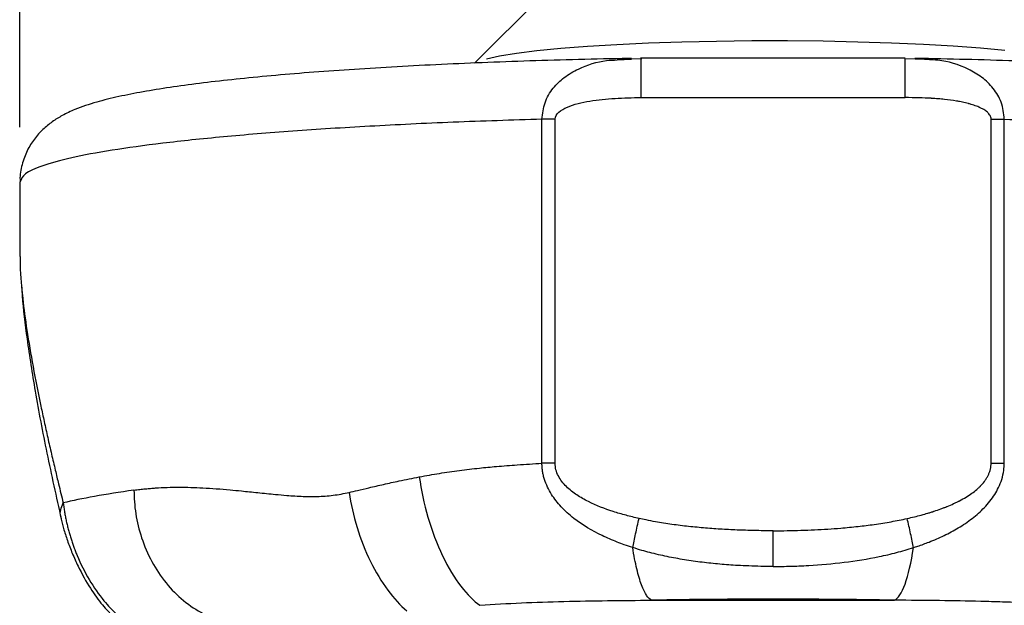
# Model space of a CAD drawing. Header units: millimetres. Extents: x 13 to 546, y 13 to 419.
# Tile 14 of 22: x 302 to 347, y 304 to 331. Entities that reach past the tile are written whole.
import ezdxf

# ---------------------------------------------------------------- set-up
doc = ezdxf.new("R2010")
doc.units = ezdxf.units.MM
doc.header["$LTSCALE"] = 2
doc.linetypes.add('SLD-Solid', pattern=[0])
doc.layers.add('DIMENSIONS', color=140, linetype='SLD-Solid', lineweight=25)
doc.styles.add('SLDTEXTSTYLE0', font='VERDANA.TTF')
doc.dimstyles.new('SLDDIMSTYLE1', dxfattribs={"dimtxt": 4.316016, "dimasz": 6.604, "dimexe": 0, "dimexo": 0.0625, "dimgap": 1.079004, "dimtad": 0, "dimtih": 1, "dimtoh": 1, "dimrnd": 1e-09, "dimzin": 4, "dimdsep": 46, "dimtxsty": 'SLDTEXTSTYLE0', "dimsah": 1, "dimcen": 0.09, "dimadec": 0, "dimazin": 1, "dimtfac": 1, "dimtofl": 0, "dimtmove": 0, "dimatfit": 3, "dimfxl": 0, "dimfrac": 2, "dimtolj": 1, "dimtzin": 12, "dimarcsym": 0})

# ---------------------------------------------------------------- blocks, each defined once
blk = doc.blocks.new('_D_5')
at = {"layer": 'DIMENSIONS'}
for p, q in [((301.739, 326.077), (301.739, 374.93)), ((371.739, 326.077), (371.739, 374.93)), ((301.739, 368.58), (324.082, 368.58)), ((329.93, 368.58), (328.481, 368.58)), ((328.481, 368.58), (328.481, 361.721)), ((342.755, 368.58), (344.205, 368.58)), ((344.205, 368.58), (344.205, 361.721)), ((371.739, 368.58), (348.604, 368.58)), ((328.481, 361.721), (329.93, 361.721)), ((344.205, 361.721), (342.755, 361.721))]:
    blk.add_line(p, q, dxfattribs=at)
for points in [[(301.739, 368.58), (308.343, 367.564), (308.343, 369.596)], [(371.739, 368.58), (365.135, 369.596), (365.135, 367.564)]]:
    blk.add_solid(points, dxfattribs=at)
at = {"layer": 'DIMENSIONS', "char_height": 4.2333, "attachment_point": 1, "style": 'SLDTEXTSTYLE0'}
for s, insert in [('70.0', (329.93, 374.923)), ('2.76', (329.93, 367.097))]:
    blk.add_mtext(s, dxfattribs=dict(at, insert=insert))

msp = doc.modelspace()

# ---------------------------------------------------------------- linework, layer by layer
for p, q in [((326.843, 333.009), (322.856, 329.052)), ((330.638, 329.254), (329.493, 329.217)), ((329.494, 329.196), (330.156, 329.236)), ((342.88, 329.271), (330.583, 329.271)), ((330.607, 329.216), (330.607, 329.244)), ((343.834, 329.212), (342.84, 329.254)), ((342.872, 329.216), (342.872, 329.244)), ((344.003, 329.202), (343.322, 329.239)), ((330.607, 327.445), (342.872, 327.445)), ((325.995, 310.462), (325.996, 326.44)), ((326.609, 310.47), (326.61, 326.449)), ((346.869, 310.47), (346.869, 326.449)), ((347.483, 310.462), (347.483, 326.44)), ((301.739, 323.537), (301.739, 320.058)), ((331.094, 304.1), (342.384, 304.1))]:
    msp.add_line(p, q)
at = {"flags": 128}
msp.add_lwpolyline([(323.42, 329.252), (324.027, 329.387), (324.813, 329.514), (325.765, 329.632), (326.872, 329.74), (328.117, 329.835), (329.483, 329.918), (330.95, 329.985), (332.499, 330.037), (334.107, 330.072), (335.752, 330.091), (337.41, 330.092), (339.06, 330.077), (340.676, 330.044), (342.237, 329.995), (343.721, 329.931), (345.106, 329.851), (346.374, 329.758), (347.507, 329.652)], dxfattribs=at)
msp.add_arc((336.739, -24.903), 329.052, 89.01704, 90.98296)
for points, knots in [([(330.155, 329.267), (330.013, 329.264), (329.089, 329.248), (327.406, 329.208), (325.136, 329.141), (322.929, 329.059), (320.793, 328.962), (318.741, 328.852), (316.783, 328.728), (314.927, 328.591), (313.183, 328.442), (311.558, 328.28), (310.056, 328.106), (308.681, 327.919), (307.431, 327.717), (306.298, 327.494), (305.253, 327.234), (304.423, 326.959), (303.755, 326.652), (303.259, 326.351), (302.817, 325.997), (302.408, 325.55), (302.056, 324.996), (301.825, 324.344), (301.718, 323.833), (301.746, 323.567), (301.749, 323.537)], [0, 0, 0, 0, 0.009495, 0.061896, 0.114325, 0.166787, 0.219295, 0.271864, 0.324515, 0.377275, 0.430186, 0.483306, 0.536731, 0.590611, 0.645216, 0.70106, 0.759278, 0.822916, 0.86023, 0.888069, 0.912495, 0.934711, 0.955888, 0.976678, 0.997372, 1, 1, 1, 1]), ([(325.996, 326.44), (326.027, 326.703), (326.09, 327.233), (326.486, 327.893), (327.031, 328.415), (327.856, 328.889), (328.702, 329.168), (329.329, 329.19), (329.494, 329.196)], [0, 0, 0, 0, 0.15189, 0.306429, 0.45214, 0.614232, 0.898624, 1, 1, 1, 1]), ([(330.607, 327.445), (330.607, 327.704), (330.607, 328.222), (330.607, 328.832), (330.607, 329.188), (330.607, 329.21), (330.607, 329.216)], [0, 0, 0, 0, 0.290005, 0.580011, 0.870016, 1, 1, 1, 1]), ([(342.872, 327.445), (342.872, 327.704), (342.872, 328.222), (342.872, 328.832), (342.872, 329.188), (342.872, 329.21), (342.872, 329.216)], [0, 0, 0, 0, 0.290109, 0.580218, 0.870327, 1, 1, 1, 1]), ([(371.717, 323.538), (371.723, 323.636), (371.744, 323.98), (371.597, 324.55), (371.327, 325.169), (370.969, 325.673), (370.575, 326.072), (370.153, 326.395), (369.686, 326.669), (369.118, 326.929), (368.375, 327.188), (367.442, 327.434), (366.306, 327.67), (365.048, 327.882), (363.637, 328.079), (362.119, 328.259), (360.486, 328.424), (358.74, 328.576), (356.885, 328.715), (354.928, 328.84), (352.879, 328.952), (350.747, 329.05), (348.542, 329.134), (346.275, 329.203), (344.526, 329.245), (343.533, 329.263), (343.323, 329.266)], [0, 0, 0, 0, 0.008438, 0.029858, 0.050446, 0.070958, 0.092272, 0.115626, 0.142924, 0.177337, 0.225125, 0.285817, 0.34113, 0.399655, 0.455521, 0.510056, 0.563856, 0.617206, 0.670264, 0.723121, 0.775837, 0.828452, 0.880991, 0.933476, 0.985921, 1, 1, 1, 1]), ([(347.483, 326.44), (347.453, 326.71), (347.395, 327.236), (346.987, 327.898), (346.453, 328.408), (345.601, 328.903), (344.764, 329.176), (344.132, 329.198), (344.003, 329.202)], [0, 0, 0, 0, 0.156296, 0.30455, 0.457646, 0.610328, 0.920283, 1, 1, 1, 1]), ([(326.61, 326.449), (326.61, 326.561), (326.675, 326.671), (326.883, 326.858), (327.022, 326.937), (327.33, 327.07), (327.499, 327.125), (327.852, 327.218), (328.036, 327.255), (328.6, 327.35), (328.992, 327.388), (329.79, 327.436), (330.196, 327.445), (330.607, 327.445)], [0, 0, 0, 0, 0.125, 0.125, 0.25, 0.25, 0.375, 0.375, 0.5, 0.5, 0.75, 0.75, 1, 1, 1, 1]), ([(346.869, 326.449), (346.869, 326.477), (346.865, 326.504), (346.85, 326.559), (346.838, 326.588), (346.809, 326.64), (346.783, 326.678), (346.75, 326.715), (346.726, 326.74), (346.712, 326.754), (346.652, 326.808), (346.566, 326.87), (346.442, 326.938), (346.374, 326.971), (346.344, 326.985), (346.323, 326.995), (346.311, 327), (346.231, 327.035), (346.114, 327.079), (345.964, 327.127), (345.884, 327.149), (345.85, 327.159), (345.826, 327.165), (345.813, 327.169), (345.719, 327.193), (345.588, 327.224), (345.425, 327.257), (345.341, 327.272), (345.304, 327.278), (345.279, 327.283), (345.265, 327.285), (345.083, 327.316), (344.808, 327.353), (344.458, 327.386), (344.275, 327.4), (344.182, 327.406), (344.141, 327.409), (344.114, 327.411), (344.099, 327.412), (343.72, 327.434), (343.315, 327.445), (342.872, 327.445)], [0, 0, 0, 0, 0.03125, 0.03125, 0.0625, 0.0625, 0.09375, 0.109375, 0.109375, 0.125, 0.125, 0.1875, 0.21875, 0.234375, 0.242188, 0.242188, 0.25, 0.25, 0.3125, 0.34375, 0.359375, 0.367188, 0.367188, 0.375, 0.375, 0.4375, 0.46875, 0.484375, 0.492188, 0.492188, 0.5, 0.5, 0.625, 0.6875, 0.71875, 0.734375, 0.742188, 0.742188, 0.75, 0.75, 1, 1, 1, 1]), ([(325.996, 326.44), (324.607, 326.396), (321.83, 326.309), (317.949, 326.12), (314.357, 325.893), (311.125, 325.628), (308.302, 325.33), (305.935, 325.003), (304.057, 324.652), (302.714, 324.284), (301.884, 323.91), (301.796, 323.659), (301.753, 323.537)], [0, 0, 0, 0, 0.1005236, 0.2010472, 0.3015708, 0.4020944, 0.502618, 0.6031416, 0.7036652, 0.8041888, 0.9047124, 1, 1, 1, 1]), ([(347.483, 326.44), (348.871, 326.396), (351.648, 326.309), (355.529, 326.12), (359.122, 325.893), (362.353, 325.628), (365.176, 325.33), (367.544, 325.003), (369.421, 324.652), (370.765, 324.284), (371.594, 323.91), (371.683, 323.659), (371.725, 323.537)], [0, 0, 0, 0, 0.1005236, 0.2010472, 0.3015708, 0.4020944, 0.502618, 0.6031416, 0.7036652, 0.8041888, 0.9047124, 1, 1, 1, 1]), ([(301.744, 320.058), (301.743, 319.972), (301.739, 319.652), (301.763, 319.179), (301.803, 318.77), (301.815, 318.649)], [0, 0, 0, 0, 0.205956, 0.766038, 1, 1, 1, 1]), ([(301.815, 318.649), (301.83, 318.471), (301.885, 317.848), (302.055, 316.623), (302.338, 314.953), (302.626, 313.509), (302.864, 312.394), (303.028, 311.652), (303.2, 310.897), (303.369, 310.181), (303.549, 309.422), (303.675, 308.913), (303.749, 308.617)], [0, 0, 0, 0, 0.065738, 0.230494, 0.406618, 0.587026, 0.654825, 0.724448, 0.795461, 0.863756, 0.920639, 1, 1, 1, 1]), ([(301.821, 318.648), (301.828, 318.51), (301.864, 317.765), (302.068, 316.155), (302.443, 313.728), (302.975, 310.931), (303.425, 308.898), (303.653, 307.869)], [0, 0, 0, 0, 0.045765, 0.247747, 0.477609, 0.735581, 1, 1, 1, 1]), ([(320.297, 309.831), (320.453, 309.86), (320.762, 309.916), (321.23, 309.993), (321.695, 310.064), (322.16, 310.128), (322.624, 310.186), (323.195, 310.251), (323.934, 310.32), (324.902, 310.394), (325.612, 310.438), (325.995, 310.462)], [0, 0, 0, 0, 0.085541, 0.170189, 0.25395, 0.336833, 0.418847, 0.499999, 0.63826, 0.804921, 1, 1, 1, 1]), ([(330.213, 306.544), (330.083, 306.588), (329.841, 306.67), (329.363, 306.848), (328.552, 307.197), (327.654, 307.727), (326.889, 308.408), (326.488, 308.913), (326.248, 309.351), (326.13, 309.652), (326.062, 309.896), (326.026, 310.073), (326.006, 310.261), (325.999, 310.388), (325.995, 310.462)], [0, 0, 0, 0, 0.0673022, 0.125044, 0.2500645, 0.4998124, 0.6311626, 0.74991, 0.8131857, 0.8749546, 0.9074491, 0.9374809, 0.9633708, 1, 1, 1, 1]), ([(330.507, 307.896), (330.305, 307.943), (330.103, 307.99), (329.702, 308.097), (329.503, 308.155), (328.911, 308.346), (328.523, 308.494), (327.967, 308.772), (327.786, 308.875), (327.441, 309.105), (327.277, 309.233), (326.982, 309.525), (326.852, 309.69), (326.711, 309.966), (326.674, 310.063), (326.623, 310.264), (326.611, 310.367), (326.609, 310.47)], [0, 0, 0, 0, 0.125, 0.125, 0.25, 0.25, 0.5, 0.5, 0.625, 0.625, 0.75, 0.75, 0.875, 0.875, 0.9375, 0.9375, 1, 1, 1, 1]), ([(342.972, 307.896), (343.199, 307.947), (343.527, 308.027), (343.885, 308.129), (344.058, 308.182), (344.143, 308.209), (344.179, 308.22), (344.203, 308.228), (344.213, 308.232), (344.335, 308.271), (344.491, 308.325), (344.664, 308.39), (344.748, 308.423), (344.784, 308.437), (344.807, 308.447), (344.818, 308.451), (344.934, 308.498), (345.083, 308.563), (345.249, 308.641), (345.329, 308.681), (345.369, 308.701), (345.385, 308.71), (345.397, 308.716), (345.401, 308.718), (345.619, 308.831), (345.902, 309.003), (346.174, 309.217), (346.295, 309.326), (346.352, 309.382), (346.376, 309.406), (346.391, 309.422), (346.397, 309.428), (346.479, 309.516), (346.576, 309.634), (346.667, 309.775), (346.701, 309.837), (346.722, 309.878), (346.732, 309.897), (346.763, 309.963), (346.781, 310.008), (346.813, 310.098), (346.825, 310.142), (346.858, 310.283), (346.869, 310.377), (346.869, 310.47)], [0, 0, 0, 0, 0.125, 0.1875, 0.21875, 0.234375, 0.242187, 0.242187, 0.25, 0.25, 0.3125, 0.34375, 0.359375, 0.367187, 0.367187, 0.375, 0.375, 0.4375, 0.46875, 0.484375, 0.492187, 0.496094, 0.496094, 0.5, 0.5, 0.625, 0.6875, 0.71875, 0.734375, 0.742187, 0.742187, 0.75, 0.75, 0.8125, 0.84375, 0.859375, 0.859375, 0.875, 0.875, 0.90625, 0.90625, 0.9375, 0.9375, 1, 1, 1, 1]), ([(343.266, 306.544), (343.331, 306.566), (343.573, 306.647), (344.053, 306.822), (344.686, 307.093), (345.362, 307.455), (345.995, 307.882), (346.579, 308.395), (346.977, 308.891), (347.225, 309.343), (347.377, 309.714), (347.462, 310.098), (347.477, 310.352), (347.483, 310.462)], [0, 0, 0, 0, 0.03374, 0.125053, 0.250077, 0.371012, 0.500151, 0.623256, 0.750025, 0.808748, 0.87503, 0.945973, 1, 1, 1, 1]), ([(317.036, 309.109), (317.165, 309.14), (317.468, 309.211), (318.001, 309.336), (318.644, 309.485), (319.423, 309.656), (319.982, 309.768), (320.297, 309.831)], [0, 0, 0, 0, 0.1219104, 0.2885768, 0.4999983, 0.7178576, 1, 1, 1, 1]), ([(320.297, 309.831), (320.382, 309.225), (320.516, 308.583), (320.884, 307.326), (321.116, 306.712), (321.642, 305.614), (321.935, 305.133), (322.53, 304.359), (322.831, 304.066), (323.116, 303.864)], [0, 0, 0, 0, 0.25, 0.25, 0.5, 0.5, 0.75, 0.75, 1, 1, 1, 1]), ([(307.036, 309.212), (307.126, 309.223), (307.3, 309.245), (307.559, 309.274), (307.804, 309.297), (308.137, 309.322), (308.571, 309.343), (309.292, 309.355), (310.253, 309.328), (311.238, 309.255), (312.098, 309.17), (312.798, 309.098), (313.505, 309.025), (314.211, 308.959), (314.859, 308.92), (315.578, 308.912), (316.168, 308.954), (316.663, 309.029), (316.912, 309.083), (317.036, 309.109)], [0, 0, 0, 0, 0.0346775, 0.0670664, 0.0971681, 0.1249846, 0.1877383, 0.2499842, 0.3706745, 0.5000626, 0.5520704, 0.625047, 0.7020026, 0.7500306, 0.8180275, 0.8750155, 0.9375078, 0.9687539, 1, 1, 1, 1]), ([(307.036, 309.212), (307.036, 308.859), (307.063, 308.493), (307.179, 307.746), (307.269, 307.367), (307.517, 306.617), (307.676, 306.248), (308.056, 305.544), (308.279, 305.209), (308.776, 304.599), (309.05, 304.323), (309.633, 303.844), (309.94, 303.642), (310.567, 303.317), (310.886, 303.194), (311.517, 303.022), (311.828, 302.974), (312.128, 302.958)], [0, 0, 0, 0, 0.125, 0.125, 0.25, 0.25, 0.375, 0.375, 0.5, 0.5, 0.625, 0.625, 0.75, 0.75, 0.875, 0.875, 1, 1, 1, 1]), ([(317.036, 309.109), (317.114, 308.579), (317.236, 308.026), (317.57, 306.934), (317.781, 306.398), (318.267, 305.408), (318.542, 304.956), (319.118, 304.182), (319.419, 303.86), (319.714, 303.607)], [0, 0, 0, 0, 0.25, 0.25, 0.5, 0.5, 0.75, 0.75, 1, 1, 1, 1]), ([(303.67, 307.902), (303.655, 307.936), (303.558, 308.153), (303.662, 308.405), (303.749, 308.617)], [0, 0, 0, 0, 0.158271, 1, 1, 1, 1]), ([(303.749, 308.617), (303.758, 308.546), (303.775, 308.404), (303.809, 308.191), (303.847, 307.979), (303.89, 307.769), (303.939, 307.561), (303.992, 307.355), (304.049, 307.152), (304.111, 306.951), (304.176, 306.753), (304.245, 306.559), (304.318, 306.367), (304.528, 305.847), (304.943, 305.018), (305.492, 304.237), (305.933, 303.737), (306.236, 303.436), (306.552, 303.164), (306.879, 302.923), (307.216, 302.715), (307.562, 302.541), (307.915, 302.404), (308.273, 302.3), (308.511, 302.262), (308.632, 302.243)], [0, 0, 0, 0, 0.022379, 0.044429, 0.066164, 0.087597, 0.108743, 0.129616, 0.150232, 0.170607, 0.190758, 0.210702, 0.230457, 0.250041, 0.37338, 0.499862, 0.549733, 0.600861, 0.653352, 0.707288, 0.762728, 0.819707, 0.878245, 0.938346, 1, 1, 1, 1]), ([(303.636, 307.933), (303.676, 307.77), (303.755, 307.44), (303.936, 306.875), (304.164, 306.278), (304.515, 305.496), (304.995, 304.637), (305.723, 303.654), (306.574, 302.851), (307.376, 302.52), (307.754, 302.363)], [0, 0, 0, 0, 0.069956, 0.141189, 0.213537, 0.286043, 0.425521, 0.55537, 0.79, 1, 1, 1, 1]), ([(330.213, 306.544), (330.252, 306.731), (330.298, 306.951), (330.4, 307.417), (330.454, 307.663), (330.507, 307.896)], [0, 0, 0, 0, 0.5, 0.5, 1, 1, 1, 1]), ([(336.739, 307.327), (336.632, 307.327), (336.369, 307.328), (335.844, 307.335), (335.164, 307.354), (334.378, 307.392), (333.595, 307.448), (332.814, 307.522), (332.037, 307.617), (331.377, 307.721), (330.868, 307.818), (330.615, 307.872), (330.507, 307.896)], [0, 0, 0, 0, 0.051492, 0.125665, 0.251266, 0.376738, 0.502025, 0.627143, 0.751967, 0.876292, 0.946804, 1, 1, 1, 1]), ([(336.739, 307.327), (336.957, 307.328), (337.389, 307.33), (338.03, 307.345), (338.659, 307.37), (339.276, 307.404), (339.952, 307.454), (340.673, 307.523), (341.456, 307.62), (342.218, 307.738), (342.725, 307.844), (342.972, 307.896)], [0, 0, 0, 0, 0.1042596, 0.2065655, 0.3069437, 0.4054221, 0.5020298, 0.6313704, 0.7519726, 0.8793378, 1, 1, 1, 1]), ([(343.266, 306.544), (343.226, 306.734), (343.179, 306.957), (343.077, 307.423), (343.023, 307.667), (342.972, 307.896)], [0, 0, 0, 0, 0.5, 0.5, 1, 1, 1, 1]), ([(336.739, 305.667), (336.739, 305.866), (336.739, 306.128), (336.739, 306.712), (336.739, 307.031), (336.739, 307.327)], [0, 0, 0, 0, 0.5, 0.5, 1, 1, 1, 1]), ([(331.094, 304.1), (331.019, 304.133), (330.941, 304.205), (330.783, 304.439), (330.703, 304.601), (330.548, 305.015), (330.473, 305.268), (330.334, 305.853), (330.269, 306.185), (330.213, 306.544)], [0, 0, 0, 0, 0.25, 0.25, 0.5, 0.5, 0.75, 0.75, 1, 1, 1, 1]), ([(336.739, 305.667), (336.547, 305.669), (336.171, 305.672), (335.62, 305.688), (334.986, 305.717), (334.262, 305.77), (333.437, 305.858), (332.619, 305.974), (331.806, 306.122), (331.15, 306.272), (330.62, 306.419), (330.357, 306.5), (330.213, 306.544)], [0, 0, 0, 0, 0.08734, 0.170644, 0.249999, 0.375006, 0.499999, 0.626267, 0.750006, 0.874998, 0.931617, 1, 1, 1, 1]), ([(336.739, 305.667), (336.877, 305.668), (337.153, 305.671), (337.552, 305.678), (337.966, 305.691), (338.791, 305.732), (340.04, 305.843), (341.401, 306.06), (342.341, 306.275), (342.871, 306.422), (343.134, 306.503), (343.266, 306.544)], [0, 0, 0, 0, 0.06249, 0.125014, 0.181411, 0.250028, 0.500015, 0.749988, 0.874988, 0.937529, 1, 1, 1, 1]), ([(342.384, 304.1), (342.551, 304.173), (342.717, 304.431), (343.02, 305.271), (343.157, 305.853), (343.266, 306.544)], [0, 0, 0, 0, 0.5, 0.5, 1, 1, 1, 1]), ([(323.116, 303.864), (324.375, 303.958), (325.685, 304.011), (328.355, 304.078), (329.717, 304.092), (331.094, 304.1)], [0, 0, 0, 0, 0.5, 0.5, 1, 1, 1, 1]), ([(350.363, 303.864), (350.108, 303.882), (349.634, 303.914), (348.973, 303.952), (348.24, 303.987), (347.39, 304.019), (346.089, 304.056), (344.418, 304.085), (343.081, 304.095), (342.384, 304.1)], [0, 0, 0, 0, 0.096406, 0.179738, 0.250002, 0.373348, 0.50001, 0.739141, 1, 1, 1, 1])]:
    msp.add_open_spline(points, degree=3, knots=knots)
for points in [[(326.61, 326.449), (326.402, 326.449), (326.194, 326.446), (325.996, 326.44)], [(346.869, 326.449), (347.066, 326.449), (347.275, 326.446), (347.483, 326.44)], [(326.609, 310.47), (326.405, 310.47), (326.196, 310.468), (325.995, 310.462)], [(346.869, 310.47), (347.077, 310.47), (347.285, 310.468), (347.483, 310.462)], [(307.036, 309.212), (305.698, 309.025), (304.594, 308.825), (303.749, 308.617)]]:
    msp.add_open_spline(points, degree=3)

# ---------------------------------------------------------------- dimensions: what is measured, and where the dimension line sits
at = {"layer": 'DIMENSIONS'}
dim = msp.add_linear_dim(base=(371.739, 368.58), p1=(301.739, 323.537), p2=(371.739, 323.537), angle=0, dimstyle='SLDDIMSTYLE1', dxfattribs=at)
dim.commit()
dim.dimension.update_dxf_attribs({"geometry": '_D_5', "text_midpoint": (336.343, 368.58), "dimtype": 160})

doc.saveas('drawing.dxf')
